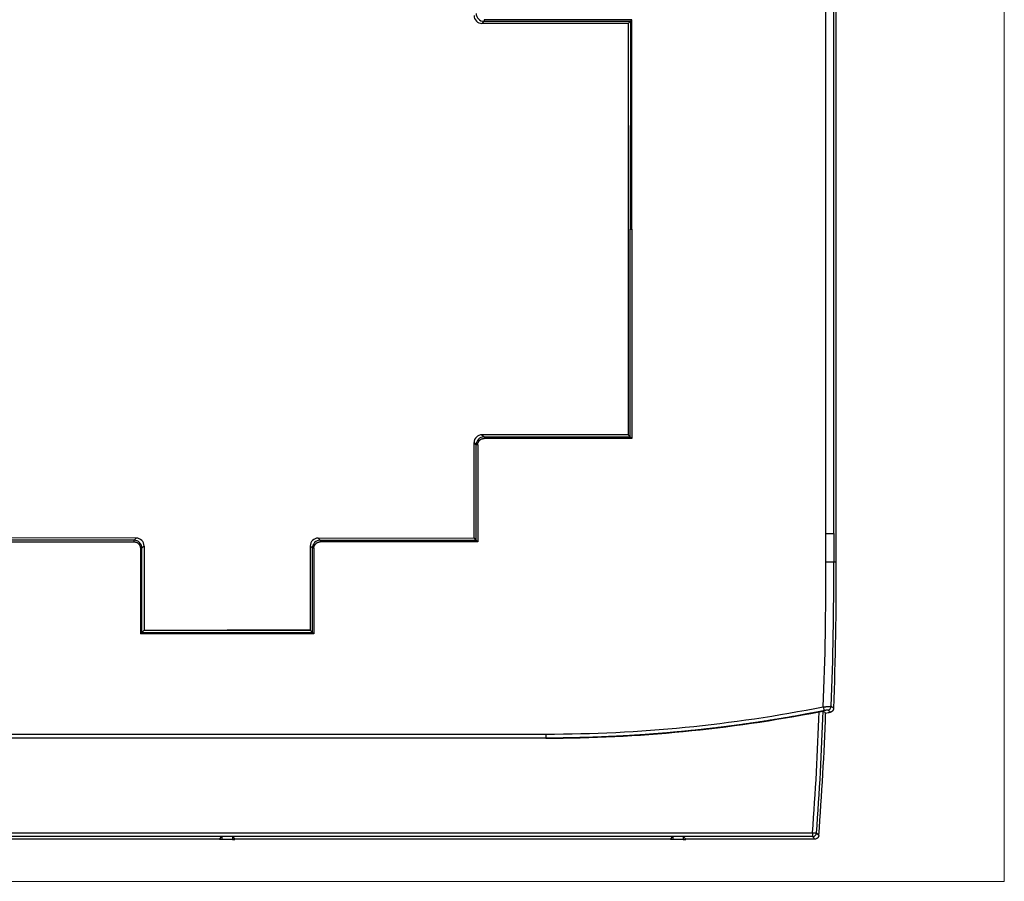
# Model space of a CAD drawing. Header units: millimetres. Extents: x 20 to 821, y 20 to 574.
# Tile 6 of 15: x 294 to 418, y 206 to 315. Entities that reach past the tile are written whole.
import ezdxf

# ---------------------------------------------------------------- set-up
doc = ezdxf.new("R2010")
doc.units = ezdxf.units.MM
doc.layers.add('1', color=7, linetype='Continuous', true_color=0xffffff)

msp = doc.modelspace()

# ---------------------------------------------------------------- linework, layer by layer
at = {"layer": '1', "color": 8, "linetype": 'Continuous', "lineweight": 18}
for p in [(418, 387.67), (221.5, 206.33)]:
    msp.add_line(p, (418, 206.33), dxfattribs=at)
at = {"layer": '1', "color": 18, "linetype": 'Continuous', "lineweight": 25}
for p, q in [((396.75, 246.69), (396.75, 327.29)), ((352.23, 315.06), (351.96, 314.79)), ((352.23, 315.26), (352.23, 315.06)), ((370.93, 315.26), (352.23, 315.26)), ((352.23, 315.06), (370.73, 315.06)), ((370.73, 315.06), (370.46, 314.79)), ((370.73, 315.06), (370.72, 288.79)), ((370.93, 315.26), (370.73, 315.06)), ((370.92, 288.79), (370.93, 315.26)), ((370.46, 314.79), (351.96, 314.79)), ((370.46, 314.79), (370.45, 262.79)), ((370.72, 262.52), (370.72, 288.79)), ((370.72, 288.79), (370.92, 288.79)), ((370.92, 288.79), (370.92, 262.32)), ((370.45, 262.79), (351.96, 262.79)), ((351.96, 262.79), (352.23, 262.52)), ((370.72, 262.52), (370.45, 262.79)), ((350.96, 249.74), (350.96, 261.79)), ((351.23, 261.52), (350.96, 261.79)), ((351.23, 249.47), (351.23, 261.52)), ((351.43, 261.52), (351.23, 261.52)), ((351.43, 261.52), (351.43, 249.27)), ((352.23, 262.52), (370.72, 262.52)), ((352.23, 262.52), (352.23, 262.32)), ((370.92, 262.32), (352.23, 262.32)), ((370.92, 262.32), (370.72, 262.52)), ((395.43, 246.69), (395.43, 250.29)), ((396.43, 250.29), (396.43, 246.69)), ((288.07, 249.27), (307.98, 249.25)), ((307.98, 249.45), (288.27, 249.47)), ((308.25, 249.72), (288.54, 249.74)), ((307.98, 249.45), (308.25, 249.72)), ((307.98, 249.25), (307.98, 249.45)), ((308.25, 249.72), (308.25, 249.72)), ((331.25, 249.72), (350.96, 249.74)), ((331.25, 249.72), (331.25, 249.72)), ((331.25, 249.72), (331.52, 249.45)), ((331.52, 249.45), (351.23, 249.47)), ((331.52, 249.45), (331.52, 249.25)), ((351.43, 249.27), (331.52, 249.25)), ((351.23, 249.47), (350.96, 249.74)), ((351.43, 249.27), (351.23, 249.47)), ((308.98, 248.45), (308.78, 248.45)), ((308.78, 248.45), (308.78, 237.61)), ((309.25, 248.72), (308.98, 248.45)), ((308.98, 237.81), (308.98, 248.45)), ((309.25, 248.72), (309.25, 238.08)), ((330.25, 248.72), (330.25, 238.08)), ((330.52, 248.45), (330.25, 248.72)), ((330.52, 237.8), (330.52, 248.45)), ((330.72, 248.45), (330.52, 248.45)), ((330.72, 248.45), (330.72, 237.6)), ((308.78, 237.61), (308.98, 237.81)), ((308.98, 237.81), (309.25, 238.08)), ((308.98, 237.81), (330.52, 237.8)), ((309.25, 238.08), (319.75, 238.08)), ((330.25, 238.08), (319.75, 238.08)), ((319.75, 238.08), (330.25, 238.07)), ((330.25, 238.08), (330.25, 238.07)), ((330.52, 237.8), (330.25, 238.07)), ((330.72, 237.6), (330.52, 237.8)), ((330.72, 237.6), (308.78, 237.61)), ((395.11, 228.39), (395.21, 227.9)), ((279.45, 224.94), (360.05, 224.94)), ((360.05, 224.44), (279.45, 224.44)), ((245.74, 212.48), (393.76, 212.48)), ((393.76, 211.98), (245.74, 211.98)), ((318.78, 211.67), (263.72, 211.67)), ((318.78, 211.67), (319.08, 211.98)), ((318.78, 211.64), (318.78, 211.67)), ((319.08, 211.64), (318.78, 211.64)), ((319.08, 211.98), (319.08, 211.64)), ((320.42, 211.98), (319.08, 211.98)), ((320.42, 211.64), (319.08, 211.64)), ((320.42, 211.98), (320.42, 211.64)), ((320.42, 211.98), (320.72, 211.67)), ((320.42, 211.64), (320.72, 211.64)), ((320.72, 211.64), (320.72, 211.67)), ((375.78, 211.67), (320.72, 211.67)), ((375.78, 211.67), (376.08, 211.98)), ((375.78, 211.64), (375.78, 211.67)), ((376.08, 211.64), (375.78, 211.64)), ((376.08, 211.98), (376.08, 211.64)), ((377.42, 211.98), (376.08, 211.98)), ((377.42, 211.64), (376.08, 211.64)), ((377.42, 211.98), (377.42, 211.64)), ((377.42, 211.98), (377.72, 211.67)), ((377.42, 211.64), (377.72, 211.64)), ((377.72, 211.64), (377.72, 211.67)), ((394.05, 211.67), (377.72, 211.67)), ((393.76, 212.48), (393.76, 211.98)), ((393.76, 212.48), (394.26, 212.45))]:
    msp.add_line(p, q, dxfattribs=at)
for centre, radius, start, end in [((-12.29, 244.6), 407.73, 357.7219, 0.2939), ((-12.29, 244.6), 408.73, 357.7376, 0.2935), ((-12.29, 244.6), 409.05, 357.7023, 0.2933), ((19.67, 240.73), 375.65, 355.6821, 358.0372), ((19.67, 240.73), 375.15, 355.6821, 358.0208), ((19.67, 240.73), 375.97, 355.6376, 357.9993)]:
    msp.add_arc(centre, radius, start, end, dxfattribs=at)
for centre, major_axis, ratio, start_param, end_param in [((351.96, 315.79), (0.707, 0.707), 0.999805, 2.356292, 3.926893), ((351.96, 261.79), (0.707, -0.707), 0.999805, 2.356292, 3.926893), ((351.96, 261.79), (0.707, -0.707), 0.999805, 3.923593, 3.926893), ((308.25, 248.72), (-0.708, -0.707), 0.999805, 2.356703, 3.926482), ((331.25, 248.72), (0.708, -0.707), 0.999805, 2.356703, 3.926482), ((359.97, 405.52), (24.18, -178.95), 0.999848, 6.149304, 6.344746), ((395.62, 228.48), (0.324, 0.381), 0.999754, 4.045101, 5.377481), ((359.98, 405.51), (24.24, -179.45), 0.999848, 6.149297, 6.341327), ((360.02, 405.19), (24.24, -179.45), 0.999848, 0.062452, 0.065924), ((393.76, 212.48), (0.367, 0.34), 0.999717, 3.964813, 5.459965)]:
    msp.add_ellipse(centre, major_axis=major_axis, ratio=ratio, start_param=start_param, end_param=end_param, dxfattribs=at)
for points, degree in [([(395.43, 288.79), (395.43, 327.29)], 1), ([(396.43, 288.79), (396.43, 301.63), (396.43, 314.46), (396.43, 327.29)], 3), ([(351.23, 316.06), (351.23, 315.52), (351.68, 315.06), (352.23, 315.06)], 3), ([(395.43, 250.29), (395.43, 288.79)], 1), ([(396.43, 250.29), (396.43, 263.13), (396.43, 275.96), (396.43, 288.79)], 3), ([(352.23, 262.52), (351.68, 262.52), (351.23, 262.07), (351.23, 261.52)], 3), ([(308.98, 248.45), (308.98, 249), (308.53, 249.45), (307.98, 249.45)], 3), ([(331.52, 249.45), (330.97, 249.45), (330.52, 249), (330.52, 248.45)], 3), ([(396.75, 246.69), (396.64, 246.69), (396.54, 246.69), (396.43, 246.69)], 3), ([(395.41, 227.6), (395.31, 227.69), (395.21, 227.78), (395.11, 227.86)], 3), ([(396.03, 227.73), (395.92, 227.82), (395.82, 227.9), (395.71, 227.99)], 3), ([(396.12, 228.46), (396.22, 228.38), (396.32, 228.29), (396.43, 228.2)], 3), ([(396.43, 228.2), (396.43, 228.2), (396.43, 228.2), (396.43, 228.2)], 3), ([(360.05, 224.44), (360.05, 224.44), (360.05, 224.44), (360.05, 224.44)], 3), ([(360.05, 224.44), (360.05, 224.43), (360.05, 224.43), (360.05, 224.43)], 3), ([(394.05, 211.67), (393.96, 211.77), (393.86, 211.88), (393.76, 211.98)], 3), ([(394.55, 212.13), (394.55, 212.13), (394.55, 212.13), (394.55, 212.13)], 3)]:
    msp.add_open_spline(points, degree=degree, dxfattribs=at)
for points, knots in [([(351.43, 261.52), (351.43, 261.53), (351.43, 261.54), (351.43, 261.55), (351.43, 261.57), (351.43, 261.58), (351.43, 261.6), (351.43, 261.61), (351.44, 261.63), (351.44, 261.65), (351.44, 261.66), (351.44, 261.68), (351.45, 261.7), (351.45, 261.72), (351.46, 261.73), (351.46, 261.75), (351.47, 261.77), (351.47, 261.79), (351.48, 261.81), (351.5, 261.85), (351.53, 261.91), (351.57, 261.98), (351.62, 262.04), (351.66, 262.09), (351.71, 262.13), (351.77, 262.18), (351.84, 262.22), (351.9, 262.25), (351.96, 262.27), (351.99, 262.29), (352.02, 262.29), (352.05, 262.3), (352.09, 262.31), (352.12, 262.31), (352.15, 262.32), (352.17, 262.32), (352.2, 262.32), (352.22, 262.32), (352.23, 262.32)], [0, 0, 0, 0, 0.011414, 0.023122, 0.035123, 0.047416, 0.06, 0.072875, 0.086039, 0.099493, 0.113237, 0.127271, 0.141596, 0.156211, 0.171118, 0.186318, 0.201812, 0.217601, 0.233686, 0.25007, 0.326443, 0.393468, 0.451302, 0.500006, 0.548694, 0.606523, 0.673553, 0.749942, 0.779215, 0.807526, 0.834885, 0.861296, 0.886765, 0.911295, 0.934886, 0.957536, 0.979243, 1, 1, 1, 1]), ([(395.43, 250.29), (395.49, 250.29), (395.56, 250.29), (395.68, 250.29), (395.75, 250.29), (395.87, 250.29), (395.92, 250.29), (396.03, 250.29), (396.08, 250.29), (396.17, 250.29), (396.22, 250.29), (396.29, 250.29), (396.32, 250.29), (396.37, 250.29), (396.39, 250.29), (396.42, 250.29), (396.43, 250.29), (396.43, 250.29)], [0, 0, 0, 0, 0.125, 0.125, 0.25, 0.25, 0.375, 0.375, 0.5, 0.5, 0.625, 0.625, 0.75, 0.75, 0.875, 0.875, 1, 1, 1, 1]), ([(307.98, 249.25), (307.99, 249.25), (308, 249.25), (308.01, 249.25), (308.03, 249.25), (308.04, 249.25), (308.06, 249.25), (308.07, 249.25), (308.09, 249.25), (308.11, 249.24), (308.12, 249.24), (308.14, 249.24), (308.16, 249.23), (308.18, 249.23), (308.19, 249.22), (308.21, 249.22), (308.23, 249.21), (308.25, 249.21), (308.27, 249.2), (308.31, 249.18), (308.37, 249.15), (308.44, 249.11), (308.5, 249.06), (308.55, 249.02), (308.59, 248.97), (308.64, 248.91), (308.68, 248.84), (308.71, 248.78), (308.73, 248.72), (308.74, 248.69), (308.75, 248.66), (308.76, 248.63), (308.77, 248.59), (308.77, 248.56), (308.78, 248.53), (308.78, 248.51), (308.78, 248.48), (308.78, 248.46), (308.78, 248.45)], [0, 0, 0, 0, 0.011408, 0.023111, 0.035107, 0.047396, 0.059977, 0.072849, 0.086012, 0.099465, 0.113209, 0.127244, 0.141569, 0.156186, 0.171096, 0.186299, 0.201797, 0.21759, 0.23368, 0.250069, 0.326433, 0.393456, 0.451293, 0.500006, 0.548703, 0.606535, 0.673563, 0.749942, 0.779225, 0.807544, 0.834908, 0.861323, 0.886793, 0.911322, 0.934909, 0.957554, 0.979253, 1, 1, 1, 1]), ([(330.72, 248.45), (330.72, 248.46), (330.72, 248.47), (330.72, 248.48), (330.72, 248.5), (330.72, 248.51), (330.72, 248.53), (330.72, 248.54), (330.73, 248.56), (330.73, 248.58), (330.73, 248.59), (330.74, 248.61), (330.74, 248.63), (330.74, 248.65), (330.75, 248.66), (330.75, 248.68), (330.76, 248.7), (330.77, 248.72), (330.77, 248.74), (330.79, 248.78), (330.82, 248.84), (330.86, 248.91), (330.91, 248.97), (330.95, 249.02), (331, 249.06), (331.06, 249.11), (331.13, 249.15), (331.19, 249.18), (331.25, 249.2), (331.28, 249.22), (331.31, 249.23), (331.35, 249.23), (331.38, 249.24), (331.41, 249.24), (331.44, 249.25), (331.46, 249.25), (331.49, 249.25), (331.51, 249.25), (331.52, 249.25)], [0, 0, 0, 0, 0.011408, 0.023111, 0.035107, 0.047396, 0.059977, 0.072849, 0.086012, 0.099465, 0.113209, 0.127244, 0.141569, 0.156186, 0.171096, 0.186299, 0.201797, 0.21759, 0.23368, 0.250069, 0.326433, 0.393456, 0.451293, 0.500006, 0.548703, 0.606535, 0.673563, 0.749942, 0.779225, 0.807544, 0.834908, 0.861323, 0.886793, 0.911322, 0.934909, 0.957554, 0.979253, 1, 1, 1, 1]), ([(396.43, 246.69), (396.43, 246.69), (396.42, 246.69), (396.4, 246.69), (396.39, 246.69), (396.37, 246.69), (396.36, 246.69), (396.32, 246.69), (396.29, 246.69), (396.24, 246.69), (396.22, 246.69), (396.17, 246.69), (396.15, 246.69), (396.08, 246.69), (396.03, 246.69), (395.97, 246.69), (395.95, 246.69), (395.92, 246.69), (395.88, 246.69), (395.81, 246.69), (395.75, 246.69), (395.69, 246.69), (395.65, 246.69), (395.59, 246.69), (395.56, 246.69), (395.51, 246.69), (395.49, 246.69), (395.46, 246.69), (395.44, 246.69), (395.43, 246.69)], [0, 0, 0, 0, 0.125, 0.125, 0.1875, 0.1875, 0.25, 0.25, 0.375, 0.375, 0.4375, 0.4375, 0.5, 0.5, 0.625, 0.625, 0.65625, 0.65625, 0.6875, 0.75, 0.8125, 0.8125, 0.875, 0.875, 0.9375, 0.9375, 0.96875, 0.96875, 1, 1, 1, 1]), ([(395.21, 227.9), (395.14, 227.89), (394.99, 227.86), (394.78, 227.82), (394.56, 227.77), (394.35, 227.73), (394.13, 227.69), (393.92, 227.65), (393.7, 227.61), (393.48, 227.57), (393.27, 227.53), (393.05, 227.49), (392.84, 227.45), (392.62, 227.41), (392.41, 227.37), (392.19, 227.33), (391.97, 227.29), (391.76, 227.25), (391.54, 227.21), (391.32, 227.17), (391.11, 227.14), (390.89, 227.1), (390.68, 227.06), (390.46, 227.02), (390.24, 226.99), (390.03, 226.95), (389.81, 226.91), (389.59, 226.88), (389.38, 226.84), (389.16, 226.81), (388.94, 226.77), (388.73, 226.74), (388.51, 226.7), (388.29, 226.67), (388.08, 226.63), (387.86, 226.6), (387.64, 226.57), (387.42, 226.53), (387.21, 226.5), (386.99, 226.47), (386.77, 226.43), (386.56, 226.4), (386.34, 226.37), (386.12, 226.34), (385.9, 226.31), (385.69, 226.27), (385.47, 226.24), (385.25, 226.21), (385.03, 226.18), (384.82, 226.15), (384.6, 226.12), (384.38, 226.09), (384.16, 226.06), (383.95, 226.03), (383.73, 226), (383.51, 225.98), (383.29, 225.95), (383.07, 225.92), (382.86, 225.89), (382.64, 225.86), (382.42, 225.84), (382.2, 225.81), (381.98, 225.78), (381.77, 225.76), (381.55, 225.73), (381.33, 225.7), (381.11, 225.68), (380.89, 225.65), (380.67, 225.63), (380.46, 225.6), (380.24, 225.58), (380.02, 225.55), (379.8, 225.53), (379.58, 225.5), (379.36, 225.48), (379.15, 225.46), (378.93, 225.43), (378.71, 225.41), (378.49, 225.39), (378.27, 225.37), (378.05, 225.34), (377.83, 225.32), (377.62, 225.3), (377.4, 225.28), (377.18, 225.26), (376.96, 225.24), (376.74, 225.22), (376.52, 225.2), (376.3, 225.18), (376.08, 225.16), (375.86, 225.14), (375.65, 225.12), (375.43, 225.1), (375.21, 225.08), (374.99, 225.06), (374.77, 225.05), (374.55, 225.03), (374.33, 225.01), (374.11, 224.99), (373.89, 224.98), (373.67, 224.96), (373.45, 224.94), (373.23, 224.93), (373.02, 224.91), (372.8, 224.89), (372.58, 224.88), (372.36, 224.86), (372.14, 224.85), (371.92, 224.83), (371.7, 224.82), (371.48, 224.81), (371.26, 224.79), (371.04, 224.78), (370.82, 224.77), (370.6, 224.75), (370.38, 224.74), (370.16, 224.73), (369.94, 224.71), (369.72, 224.7), (369.5, 224.69), (369.28, 224.68), (369.07, 224.67), (368.85, 224.66), (368.63, 224.65), (368.41, 224.64), (368.19, 224.63), (367.97, 224.62), (367.75, 224.61), (367.53, 224.6), (367.31, 224.59), (367.09, 224.58), (366.87, 224.57), (366.65, 224.56), (366.43, 224.56), (366.21, 224.55), (365.99, 224.54), (365.77, 224.53), (365.55, 224.53), (365.33, 224.52), (365.11, 224.51), (364.89, 224.51), (364.67, 224.5), (364.45, 224.5), (364.23, 224.49), (364.01, 224.49), (363.79, 224.48), (363.57, 224.48), (363.35, 224.47), (363.13, 224.47), (362.91, 224.46), (362.69, 224.46), (362.47, 224.46), (362.25, 224.45), (362.03, 224.45), (361.81, 224.45), (361.59, 224.45), (361.37, 224.45), (361.15, 224.44), (360.93, 224.44), (360.71, 224.44), (360.49, 224.44), (360.27, 224.44), (360.12, 224.44), (360.05, 224.44)], [0, 0, 0, 0, 0.006204, 0.012408, 0.018612, 0.024816, 0.03102, 0.037225, 0.043429, 0.049634, 0.055838, 0.062043, 0.068248, 0.074453, 0.080658, 0.086863, 0.093068, 0.099273, 0.105479, 0.111684, 0.11789, 0.124095, 0.130301, 0.136507, 0.142713, 0.148919, 0.155125, 0.161331, 0.167537, 0.173744, 0.17995, 0.186157, 0.192363, 0.19857, 0.204777, 0.210984, 0.217191, 0.223398, 0.229605, 0.235812, 0.242019, 0.248227, 0.254434, 0.260642, 0.26685, 0.273058, 0.279266, 0.285474, 0.291682, 0.29789, 0.304098, 0.310306, 0.316515, 0.322723, 0.328932, 0.335141, 0.34135, 0.347558, 0.353767, 0.359977, 0.366186, 0.372395, 0.378604, 0.384814, 0.391023, 0.397233, 0.403443, 0.409652, 0.415862, 0.422072, 0.428282, 0.434493, 0.440703, 0.446913, 0.453124, 0.459334, 0.465545, 0.471756, 0.477966, 0.484177, 0.490388, 0.496599, 0.502811, 0.509022, 0.515233, 0.521445, 0.527656, 0.533868, 0.54008, 0.546291, 0.552503, 0.558715, 0.564927, 0.57114, 0.577352, 0.583564, 0.589777, 0.595989, 0.602202, 0.608414, 0.614627, 0.62084, 0.627053, 0.633266, 0.639479, 0.645693, 0.651906, 0.65812, 0.664333, 0.670547, 0.67676, 0.682974, 0.689188, 0.695402, 0.701616, 0.70783, 0.714045, 0.720259, 0.726474, 0.732688, 0.738903, 0.745118, 0.751332, 0.757547, 0.763762, 0.769977, 0.776193, 0.782408, 0.788623, 0.794839, 0.801054, 0.80727, 0.813486, 0.819701, 0.825917, 0.832133, 0.838349, 0.844566, 0.850782, 0.856998, 0.863215, 0.869431, 0.875648, 0.881865, 0.888081, 0.894298, 0.900515, 0.906733, 0.91295, 0.919167, 0.925384, 0.931602, 0.937819, 0.944037, 0.950255, 0.956473, 0.962691, 0.968909, 0.975127, 0.981345, 0.987563, 0.993782, 1, 1, 1, 1]), ([(394.6, 227.77), (394.64, 227.78), (394.67, 227.79), (394.71, 227.79), (394.73, 227.8), (394.76, 227.8), (394.78, 227.81), (394.82, 227.81), (394.85, 227.82), (394.89, 227.83), (394.9, 227.83), (394.93, 227.83), (394.94, 227.84), (394.98, 227.84), (395, 227.85), (395.02, 227.85), (395.03, 227.85), (395.03, 227.85), (395.04, 227.85), (395.05, 227.86), (395.06, 227.86), (395.08, 227.86), (395.09, 227.86), (395.1, 227.86), (395.1, 227.86), (395.1, 227.86), (395.11, 227.86), (395.11, 227.86)], [0, 0, 0, 0, 0.125, 0.125, 0.1875, 0.1875, 0.25, 0.25, 0.375, 0.375, 0.4375, 0.4375, 0.5, 0.5, 0.625, 0.625, 0.65625, 0.65625, 0.6875, 0.6875, 0.75, 0.75, 0.875, 0.875, 0.9375, 0.9375, 1, 1, 1, 1]), ([(395.11, 228.39), (395.12, 228.39), (395.13, 228.39), (395.14, 228.39), (395.16, 228.4), (395.18, 228.4), (395.19, 228.4), (395.21, 228.4), (395.22, 228.4), (395.24, 228.4), (395.26, 228.4), (395.27, 228.4), (395.29, 228.41), (395.3, 228.41), (395.32, 228.41), (395.33, 228.41), (395.35, 228.41), (395.36, 228.41), (395.38, 228.41), (395.39, 228.41), (395.41, 228.41), (395.42, 228.41), (395.44, 228.42), (395.45, 228.42), (395.46, 228.42), (395.48, 228.42), (395.49, 228.42), (395.51, 228.42), (395.52, 228.42), (395.53, 228.42), (395.55, 228.42), (395.56, 228.42), (395.57, 228.43), (395.59, 228.43), (395.6, 228.43), (395.61, 228.43), (395.62, 228.43), (395.64, 228.43), (395.65, 228.43), (395.66, 228.43), (395.67, 228.43), (395.68, 228.43), (395.7, 228.43), (395.71, 228.43), (395.72, 228.44), (395.73, 228.44), (395.74, 228.44), (395.75, 228.44), (395.76, 228.44), (395.77, 228.44), (395.78, 228.44), (395.79, 228.44), (395.8, 228.44), (395.81, 228.44), (395.82, 228.44), (395.83, 228.44), (395.84, 228.44), (395.85, 228.44), (395.86, 228.45), (395.87, 228.45), (395.88, 228.45), (395.88, 228.45), (395.89, 228.45), (395.9, 228.45), (395.91, 228.45), (395.92, 228.45), (395.92, 228.45), (395.93, 228.45), (395.94, 228.45), (395.95, 228.45), (395.95, 228.45), (395.96, 228.45), (395.97, 228.45), (395.97, 228.45), (395.98, 228.45), (395.98, 228.45), (395.99, 228.46), (396, 228.46), (396, 228.46), (396.01, 228.46), (396.01, 228.46), (396.02, 228.46), (396.02, 228.46), (396.03, 228.46), (396.03, 228.46), (396.04, 228.46), (396.04, 228.46), (396.05, 228.46), (396.05, 228.46), (396.05, 228.46), (396.06, 228.46), (396.06, 228.46), (396.07, 228.46), (396.07, 228.46), (396.07, 228.46), (396.08, 228.46), (396.08, 228.46), (396.08, 228.46), (396.08, 228.46), (396.09, 228.46), (396.09, 228.46), (396.09, 228.46), (396.09, 228.46), (396.1, 228.46), (396.1, 228.46), (396.1, 228.46), (396.1, 228.46), (396.1, 228.46), (396.11, 228.46), (396.11, 228.46), (396.11, 228.46), (396.11, 228.46), (396.11, 228.46), (396.11, 228.46), (396.11, 228.46), (396.11, 228.46), (396.11, 228.46), (396.11, 228.46), (396.11, 228.46), (396.12, 228.46), (396.12, 228.46), (396.12, 228.46)], [0, 0, 0, 0, 0.010465, 0.020896, 0.031291, 0.041651, 0.051975, 0.062265, 0.072519, 0.082739, 0.092923, 0.103072, 0.113185, 0.123264, 0.133307, 0.143316, 0.153289, 0.163227, 0.17313, 0.182998, 0.192831, 0.202628, 0.212391, 0.222118, 0.23181, 0.241468, 0.25109, 0.260677, 0.270229, 0.279746, 0.289228, 0.298675, 0.308087, 0.317463, 0.326805, 0.336112, 0.345383, 0.35462, 0.363822, 0.372988, 0.38212, 0.391217, 0.400278, 0.409305, 0.418297, 0.427253, 0.436175, 0.445062, 0.453914, 0.462731, 0.471513, 0.48026, 0.488972, 0.497649, 0.506292, 0.514899, 0.523472, 0.532009, 0.540512, 0.54898, 0.557413, 0.565812, 0.574175, 0.582504, 0.590797, 0.599056, 0.607281, 0.61547, 0.623624, 0.631744, 0.639829, 0.64788, 0.655895, 0.663876, 0.671822, 0.679733, 0.68761, 0.695452, 0.703259, 0.711032, 0.71877, 0.726473, 0.734141, 0.741775, 0.749375, 0.75694, 0.76447, 0.771965, 0.779426, 0.786853, 0.794244, 0.801602, 0.808924, 0.816213, 0.823466, 0.830686, 0.83787, 0.845021, 0.852137, 0.859218, 0.866265, 0.873278, 0.880256, 0.8872, 0.894109, 0.900984, 0.907825, 0.914631, 0.921404, 0.928142, 0.934845, 0.941514, 0.94815, 0.95475, 0.961317, 0.96785, 0.974348, 0.980812, 0.987242, 0.993638, 1, 1, 1, 1]), ([(395.71, 227.99), (395.71, 227.99), (395.71, 227.99), (395.71, 227.99), (395.71, 227.99), (395.71, 227.99), (395.71, 227.99), (395.71, 227.99), (395.71, 227.99), (395.7, 227.99), (395.7, 227.99), (395.7, 227.99), (395.7, 227.99), (395.69, 227.99), (395.69, 227.99), (395.69, 227.99), (395.68, 227.99), (395.68, 227.99), (395.67, 227.99), (395.65, 227.98), (395.63, 227.98), (395.59, 227.98), (395.56, 227.97), (395.51, 227.96), (395.46, 227.95), (395.41, 227.94), (395.38, 227.93), (395.36, 227.93), (395.34, 227.93), (395.32, 227.92), (395.29, 227.92), (395.27, 227.91), (395.25, 227.91), (395.23, 227.91), (395.22, 227.9), (395.21, 227.9)], [0, 0, 0, 0, 0.014991, 0.02991, 0.044767, 0.059569, 0.074324, 0.08904, 0.103726, 0.11839, 0.13304, 0.147684, 0.162332, 0.17699, 0.191669, 0.206375, 0.221117, 0.235904, 0.250743, 0.312968, 0.37493, 0.437255, 0.500555, 0.583379, 0.66614, 0.750214, 0.778066, 0.805781, 0.833407, 0.860992, 0.888585, 0.916234, 0.943988, 0.971894, 1, 1, 1, 1]), ([(396.43, 228.2), (396.43, 228.17), (396.42, 228.11), (396.4, 228.06), (396.38, 228.01), (396.37, 227.98), (396.34, 227.94), (396.33, 227.91), (396.3, 227.88), (396.29, 227.87), (396.27, 227.85), (396.26, 227.84), (396.23, 227.82), (396.21, 227.8), (396.17, 227.78), (396.16, 227.77), (396.13, 227.76), (396.12, 227.76), (396.08, 227.74), (396.06, 227.73), (396.03, 227.73)], [0, 0, 0, 0, 0.125, 0.25, 0.25, 0.375, 0.375, 0.5, 0.5, 0.5625, 0.5625, 0.625, 0.625, 0.75, 0.75, 0.8125, 0.8125, 0.875, 0.875, 1, 1, 1, 1]), ([(394.55, 212.13), (394.55, 212.1), (394.54, 212.07), (394.53, 212.02), (394.53, 212.01), (394.52, 211.98), (394.51, 211.97), (394.49, 211.92), (394.47, 211.9), (394.45, 211.86), (394.44, 211.85), (394.42, 211.82), (394.4, 211.81), (394.37, 211.78), (394.35, 211.76), (394.31, 211.74), (394.29, 211.73), (394.26, 211.72), (394.25, 211.71), (394.21, 211.69), (394.18, 211.68), (394.13, 211.68), (394.12, 211.67), (394.08, 211.67), (394.07, 211.67), (394.05, 211.67)], [0, 0, 0, 0, 0.125, 0.125, 0.1875, 0.1875, 0.25, 0.25, 0.375, 0.375, 0.4375, 0.4375, 0.5, 0.5, 0.625, 0.625, 0.6875, 0.6875, 0.75, 0.75, 0.875, 0.875, 0.9375, 0.9375, 1, 1, 1, 1]), ([(394.26, 212.45), (394.27, 212.44), (394.27, 212.43), (394.3, 212.41), (394.32, 212.38), (394.41, 212.28), (394.48, 212.21), (394.55, 212.13)], [0, 0, 0, 0, 0.055513, 0.055513, 0.277564, 0.277564, 1, 1, 1, 1])]:
    msp.add_open_spline(points, degree=3, knots=knots, dxfattribs=at)
msp.add_rational_spline([(360.05, 224.94), (360.05, 224.45), (360.05, 224.44)], [0.998295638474, 0.714052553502, 1], degree=2, dxfattribs=at)

doc.saveas('drawing.dxf')
